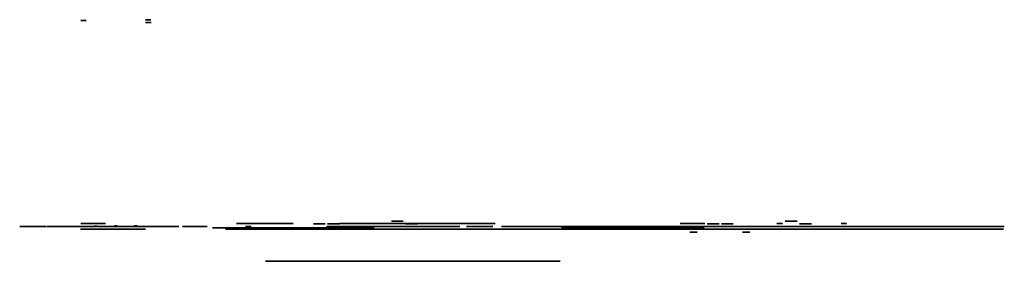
# Model space of a CAD drawing. Header units: millimetres. Extents: x 8701 to 11201, y -3 to 6197.
# Tile 2 of 2: x 10136 to 11198, y 5937 to 6197. Entities that reach past the tile are written whole.
import ezdxf

# ---------------------------------------------------------------- set-up
doc = ezdxf.new("R2010")
doc.units = ezdxf.units.MM

msp = doc.modelspace()

# ---------------------------------------------------------------- linework, layer by layer
at = {"extrusion": (0, 1, 0)}
for points, elevation in [([(-10204.7, 716.3, -1.44357), (-10207.2, 711.3, -0.692727)], 6196.6), ([(-10274.5, 885.7, -1.44357), (-10277, 880.6, -0.692727)], 6197.5), ([(-10274.7, 720.7, -1.44357), (-10277.2, 715.7, -0.692727)], 6194.5), ([(-10538.2, 644.2, 1), (-10550, 642.1), (-10549, 636.2, 1), (-10537.2, 638.3)], 5980.6), ([(-10963, 692.1, -1), (-10974.8, 694.2), (-10973.8, 700.1, -1), (-10962, 698)], 5980.6), ([(-10175.1, 970.5), (-10175.1, 720.5), (-10170.1, 720.5, 0.414214), (-10165.1, 725.5), (-10165.1, 965.5, 0.414214), (-10170.1, 970.5)], 5974.8), ([(-10188.9, 970.5), (-10188.9, 720.5), (-10183.9, 720.5, 0.414214), (-10178.9, 725.5), (-10178.9, 965.5, 0.414214), (-10183.9, 970.5)], 5974.8), ([(-10204.6, 881.2, -1.44357), (-10207, 876.2, -0.692727)], 5971.8), ([(-10516.5, 374.1), (-10516.5, 377.1), (-10518.5, 377.1, -0.414214), (-10498.5, 397.1), (-10364.2, 397.1, -0.414213), (-10344.2, 377.1), (-10346.2, 377.1), (-10346.2, 374.1), (-10356.2, 374.1), (-10356.2, 377.1, 0.414213), (-10366.2, 387.1), (-10402.2, 387.1, 0.414214), (-10412.2, 377.1), (-10412.2, 374.1), (-10428.8, 374.1), (-10428.8, 387.1), (-10432, 387.1), (-10432, 374.1), (-10451.1, 374.1), (-10451.1, 377.1, 0.414214), (-10461.1, 387.1), (-10497.2, 387.1, 0.414215), (-10507.2, 377.1), (-10507.2, 374.1)], 5973.3), ([(-10516.5, 348.1), (-10516.5, 351.1), (-10518.5, 351.1, -0.414214), (-10498.5, 371.1), (-10364.2, 371.1, -0.414213), (-10344.2, 351.1), (-10346.2, 351.1), (-10346.2, 348.1), (-10356.2, 348.1), (-10356.2, 351.1, 0.414213), (-10366.2, 361.1), (-10402.2, 361.1, 0.414214), (-10412.2, 351.1), (-10412.2, 348.1), (-10428.8, 348.1), (-10428.8, 361.1), (-10432, 361.1), (-10432, 348.1), (-10451.1, 348.1), (-10451.1, 351.1, 0.414214), (-10461.1, 361.1), (-10497.2, 361.1, 0.414215), (-10507.2, 351.1), (-10507.2, 348.1)], 5973.3), ([(-10717, 127.4), (-10717, 267.4, 1.138185), (-10718, 270.1), (-10789, 342.6), (-10358.8, 342.6), (-10429.8, 270.2, 1.107297), (-10430.9, 267.4), (-10430.9, 127.4)], 5971.8), ([(-10380.2, 971.3, 4.111719), (-10380.1, 968.5, 0.243207)], 5974.8), ([(-10436.8, 971.3, 4.111719), (-10436.6, 968.5, 0.243207)], 5971.8), ([(-10454.1, 656.3, 1), (-10465.9, 654.2), (-10464.9, 648.3, 1), (-10453.1, 650.4)], 5977.6), ([(-10468.4, 595.9, 4.111719), (-10471.2, 595.7, 0.243207)], 5974.8), ([(-10469.3, 744, 1), (-10481.2, 741.9), (-10480.1, 736, 1), (-10468.3, 738.1)], 5977.6), ([(-10515.4, 263.1, -0.13052), (-10500.5, 259.1), (-10479, 246.8, -0.269143), (-10468.9, 229.5), (-10468.9, 206.7, -0.269143), (-10479, 189.3), (-10500.5, 177, -0.13052), (-10515.4, 173.1), (-10632.4, 173.1, -0.13052), (-10647.3, 177), (-10668.8, 189.3, -0.269143), (-10678.9, 206.7), (-10678.9, 229.5, -0.269143), (-10668.8, 246.8), (-10647.3, 259.1, -0.13052), (-10632.4, 263.1)], 5971.8), ([(-10517.3, 671.5, 0.383034), (-10514.7, 674.6), (-10515, 676.1, -0.438808), (-10512.7, 680.1), (-10474.1, 688.3, 0.363407), (-10471.7, 691.5), (-10472.9, 699.9, 0.421266), (-10476.2, 702.8), (-10515.6, 699.8, -0.395114), (-10518.8, 702.5), (-10518.9, 703.6, 0.470113), (-10522.4, 706.8), (-10531.3, 705.5, 0.459756), (-10533.8, 701.5), (-10529.6, 672.8, 0.421977), (-10526.2, 670.2)], 5974.8), ([(-10559.8, 987.2, 0.088798), (-10554.7, 974, 1.20845), (-10544, 962.5, 0.324853), (-10497, 962.5, 1.20845), (-10486.3, 974, 0.088798), (-10481.2, 987.2)], 5977.8), ([(-10491.7, 971.1, -1.542913), (-10492.7, 963.9, -0.648125)], 5971.8), ([(-10494.6, 765.4, 1.578826), (-10498.3, 761.4, 0.633382)], 5974.8), ([(-10528.3, 926.8, 1.578826), (-10532, 922.8, 0.633382)], 5977.8), ([(-10551.6, 971.1, -1.542913), (-10552.5, 963.9, -0.648125)], 5971.8), ([(-10553.5, 731.9, 1), (-10565.3, 729.8), (-10564.3, 723.8, 1), (-10552.5, 725.9)], 5977.6), ([(-10564, 755.4, 1.578826), (-10567.7, 751.4, 0.633382)], 5974.8), ([(-10648.7, 987.3, 0.088798), (-10643.7, 974.2, 1.20845), (-10633, 962.6, 0.324853), (-10586, 962.6, 1.20845), (-10575.3, 974.2, 0.088798), (-10570.2, 987.3)], 5977.8), ([(-10580.7, 971.2, -1.542913), (-10581.7, 964, -0.648125)], 5971.8), ([(-10591.1, 646.9), (-10591.1, 640.9, 0.138903), (-10590.5, 638.8, 0.648125), (-10583.3, 639.8, 0.072449), (-10583.1, 640.9), (-10583.1, 646.9, 1)], 5971.8), ([(-10584.3, 701.6, 1.578826), (-10588, 697.6, 0.633382)], 5971.8), ([(-10597.6, 916.8, 1.578826), (-10601.3, 912.8, 0.633382)], 5977.8), ([(-10605.4, 672.2, 2.022182), (-10618, 662.5, 0.494515)], 5971.8), ([(-10640.6, 971.2, -1.542913), (-10641.5, 964, -0.648125)], 5971.8), ([(-10647.7, 646.9), (-10647.7, 640.9, 0.138903), (-10647.1, 638.8, 0.648125), (-10639.9, 639.8, 0.072449), (-10639.7, 640.9), (-10639.7, 646.9, 1)], 5971.8), ([(-10640.9, 701.6, 1.578826), (-10644.6, 697.6, 0.633382)], 5974.8), ([(-10655.9, 147, -1), (-10657.9, 147), (-10657.9, 156.4), (-10667, 146.3, -0.965675), (-10668.5, 147.6), (-10661.9, 155), (-10668.8, 165.9, -1), (-10667.1, 167), (-10660.5, 156.5), (-10657.9, 159.4), (-10657.9, 166.5, -1), (-10655.9, 166.5)], 5974.8), ([(-10754.4, -12, -2.418325), (-10715.1, -54.5, -0.413509)], 5971.8), ([(-10674.9, 155.7), (-10672.9, 155.7), (-10672.9, 150, -0.438518), (-10677.3, 146), (-10680.3, 146), (-10673.2, 139.1, -0.673453), (-10673.9, 137.3), (-10684.9, 137.3, -1), (-10684.9, 139.3), (-10676.4, 139.3), (-10684.7, 147.4, -0.202696), (-10685.9, 150.3), (-10685.9, 155.7), (-10683.9, 155.7), (-10683.9, 150, 0.414214), (-10681.9, 148), (-10676.9, 148, 0.414214), (-10674.9, 150)], 5974.8), ([(-10672.9, 157.7), (-10674.9, 157.7), (-10674.9, 163.5, 0.414214), (-10676.9, 165.5), (-10678.4, 165.5), (-10678.4, 167.5), (-10676.9, 167.5, -0.414214), (-10672.9, 163.5)], 5974.8), ([(-10683.9, 6.9, -2.468398), (-10686, 3.3, -0.405121)], 5971.8), ([(-10685.9, 157.7), (-10683.9, 157.7), (-10683.9, 163.5, -0.414214), (-10681.9, 165.5), (-10680.4, 165.5), (-10680.4, 167.5), (-10681.9, 167.5, 0.414214), (-10685.9, 163.5)], 5974.8), ([(-10730.2, 10.2, -1.675616), (-10724.1, -40.5, -0.596795)], 5971.8), ([(-10692.3, 163.6, 1), (-10690.7, 164.8, 0.233551), (-10695.7, 167.2), (-10698.8, 167.2, 0.682702), (-10701.5, 159.3), (-10693.2, 152.5, -0.45063), (-10693.3, 148.5, -0.179295), (-10694.6, 148), (-10698.8, 148, -0.181106), (-10701.5, 149.6, 1), (-10703.1, 148.4, 0.189714), (-10699, 146), (-10694.6, 146, 0.178774), (-10692, 146.9, 0.455347), (-10691.9, 154), (-10700.2, 160.8, -0.674945), (-10698.8, 165.2), (-10695.7, 165.2, -0.234225)], 5974.8), ([(-10712.4, 81.2, -0.994624), (-10710.3, 75.6, -1.005405)], 5971.8), ([(-10714.2, -45.6, -2.468398), (-10716.4, -49.2, -0.405121)], 5971.8), ([(-10810, -58.2), (-10810, -12.2), (-10819.9, 33.1), (-10855.3, 75.2), (-10909.9, 106), (-10935.3, 118.1), (-10941.6, 118.5), (-10941.6, 199.3, 1.344448), (-10941.7, 202.1), (-10982.6, 270.6), (-10983.3, 271.6, 1), (-10985.3, 273.9), (-10986.1, 274.8), (-10926.6, 347.2, 1.033014), (-10924.6, 349.4), (-10896.4, 385.6), (-10714.8, 117.3), (-10734.6, 109.1, 1.125635), (-10737.3, 107.9), (-10755.1, 86.3, 1.162004), (-10755.5, 83.3), (-10760.4, 53.5, 1.063478), (-10760, 50.6), (-10760, -58.2)], 5971.8), ([(-10776.6, -134.3), (-10842, -134.3, 0.753311), (-10844.6, -143.6), (-10725.9, -217.8, 0.589254), (-10718.2, -213.6), (-10718.2, -139.3, 0.414214), (-10723.2, -134.3)], 5974.8), ([(-10744.6, 6.9, -2.468398), (-10746.7, 3.3, -0.405121)], 5971.8), ([(-10819.9, -234.4), (-10754.5, -234.4, 0.753311), (-10751.8, -225.2), (-10870.6, -150.9, 0.589254), (-10878.2, -155.1), (-10878.2, -229.4, 0.414214), (-10873.2, -234.4)], 5974.8), ([(-10801.7, 251.8, 0.151793), (-10785.6, 269.3, 1.20845), (-10781.9, 284.5, 0.324853), (-10807.8, 323.8, 1.20845), (-10823.3, 326.3, 0.152539), (-10845.8, 318.3)], 5974.8), ([(-10784.9, 273.5, -1.542913), (-10778.3, 276.7, -0.648125)], 5971.8), ([(-10817.9, 323.4, -1.542913), (-10811.3, 326.6, -0.648125)], 5971.8), ([(-10838.3, 82.3, 4.111719), (-10838.2, 79.5, 0.243207)], 5971.8), ([(-10864.2, 70.5, -1.542913), (-10865.2, 63.2, -0.648125)], 5971.8), ([(-10864.2, 13.9, -1.542913), (-10865.2, 6.7, -0.648125)], 5968.8), ([(-10949.7, 948.7, -2.418325), (-10910.4, 906.2, -0.413509)], 5971.8), ([(-10879.2, 967.5, -2.468398), (-10881.4, 963.9, -0.405121)], 5971.8), ([(-10925.5, 970.8, -1.675616), (-10919.4, 920.2, -0.596795)], 5971.8), ([(-10878.9, 680, -1), (-10890.7, 682.1), (-10889.7, 688, -1), (-10877.8, 685.9)], 5977.6), ([(-10895.6, 47.4, -1.451539), (-10894.3, 28.8, -0.688924)], 5971.8), ([(-10884.6, 120.3, 4.111719), (-10884.4, 117.5, 0.243207)], 5971.8), ([(-10893.2, 740.4, -4.111719), (-10896, 740.6, -0.243207)], 5974.8), ([(-10894.1, 592.3, -1), (-10905.9, 594.4), (-10904.9, 600.3, -1), (-10893.1, 598.2)], 5977.6), ([(-10942.1, 664.8, -0.383034), (-10939.5, 661.7), (-10939.7, 660.3, 0.438808), (-10937.5, 656.3), (-10898.9, 648, -0.363407), (-10896.5, 644.9), (-10897.7, 636.4, -0.421266), (-10901, 633.5), (-10940.3, 636.5, 0.395114), (-10943.5, 633.8), (-10943.7, 632.7, -0.470113), (-10947.2, 629.6), (-10956.1, 630.8, -0.459756), (-10958.5, 634.9), (-10954.4, 663.5, -0.421977), (-10951, 666.1)], 5974.8), ([(-10909.6, 915, -2.468398), (-10911.7, 911.4, -0.405121)], 5971.8), ([(-10920.8, 70.5, -1.542913), (-10921.8, 63.2, -0.648125)], 5971.8), ([(-10920.8, 13.9, -1.542913), (-10921.8, 6.7, -0.648125)], 5968.8), ([(-10919.4, 570.9, -1.578826), (-10923.1, 574.9, -0.633382)], 5974.8), ([(-10931.8, -156.8, 1), (-10933.4, -158, 0.233551), (-10928.4, -160.4), (-10925.3, -160.4, 0.682702), (-10922.6, -152.4), (-10930.9, -145.7, -0.45063), (-10930.9, -141.6, -0.179295), (-10929.6, -141.1), (-10925.3, -141.1, -0.181106), (-10922.7, -142.8, 1), (-10921.1, -141.6, 0.189714), (-10925.1, -139.1), (-10929.6, -139.1, 0.178774), (-10932.1, -140.1, 0.455347), (-10932.2, -147.2), (-10923.9, -154, -0.674945), (-10925.3, -158.4), (-10928.5, -158.4, -0.234225)], 5974.8), ([(-11020.6, -98.8), (-11020.6, -52.8), (-11030.4, -7.5), (-11065.8, 34.6), (-11120.4, 65.4), (-11145.9, 77.5), (-11152.1, 77.9), (-11152.1, 158.7, 1.344448), (-11152.3, 161.5), (-11193.1, 230), (-11193.9, 231, 1), (-11195.8, 233.3), (-11196.6, 234.2), (-11137.1, 306.6, 1.033014), (-11135.2, 308.8), (-11107, 345), (-10925.3, 76.7), (-10945.2, 68.5, 1.125635), (-10947.9, 67.3), (-10965.7, 45.7, 1.162004), (-10966.1, 42.7), (-10970.9, 12.9, 1.063478), (-10970.6, 10), (-10970.6, -98.8)], 5971.8), ([(-10939.9, 967.5, -2.468398), (-10942, 963.9, -0.405121)], 5971.8), ([(-10938.2, -150.9), (-10940.2, -150.9), (-10940.2, -156.6, -0.414214), (-10942.2, -158.6), (-10943.7, -158.6), (-10943.7, -160.6), (-10942.2, -160.6, 0.414214), (-10938.2, -156.6)], 5974.8), ([(-10949.2, -148.9), (-10951.2, -148.9), (-10951.2, -143.1, -0.438518), (-10946.8, -139.1), (-10943.8, -139.1), (-10950.9, -132.2, -0.673453), (-10950.2, -130.5), (-10939.2, -130.5, -1), (-10939.2, -132.5), (-10947.8, -132.5), (-10939.4, -140.6, -0.202696), (-10938.2, -143.5), (-10938.2, -148.9), (-10940.2, -148.9), (-10940.2, -143.1, 0.414214), (-10942.2, -141.1), (-10947.2, -141.1, 0.414214), (-10949.2, -143.1)], 5974.8), ([(-11026.6, 346.7, -2.418325), (-10987.2, 304.2, -0.413509)], 5971.8), ([(-10951.2, -150.9), (-10949.2, -150.9), (-10949.2, -156.6, 0.414214), (-10947.2, -158.6), (-10945.7, -158.6), (-10945.7, -160.6), (-10947.2, -160.6, -0.414214), (-10951.2, -156.6)], 5974.8), ([(-10956.1, 365.6, -2.468398), (-10958.2, 362, -0.405121)], 5971.8), ([(-10953, 409.5, -1.578826), (-10956.8, 413.5, -0.633382)], 5977.8), ([(-11002.3, 368.9, -1.675616), (-10996.2, 318.2, -0.596795)], 5971.8), ([(-10968.2, -140.1, -1), (-10966.2, -140.1), (-10966.2, -149.6), (-10957.1, -139.5, -0.965675), (-10955.6, -140.8), (-10962.3, -148.2), (-10955.4, -159.1, -1), (-10957.1, -160.1), (-10963.6, -149.7), (-10966.2, -152.6), (-10966.2, -159.6, -1), (-10968.2, -159.6)], 5974.8), ([(-10978.3, 604.4, -1), (-10990.1, 606.5), (-10989, 612.5, -1), (-10977.2, 610.4)], 5977.6), ([(-11036.6, -234.4), (-11102, -234.4, -0.753311), (-11104.6, -225.2), (-10985.9, -150.9, -0.589254), (-10978.2, -155.1), (-10978.2, -229.4, -0.414214), (-10983.2, -234.4)], 5974.8), ([(-10986.4, 313.1, -2.468398), (-10988.5, 309.5, -0.405121)], 5971.8), ([(-10988.8, 580.9, -1.578826), (-10992.5, 584.9, -0.633382)], 5974.8), ([(-11015.9, 689.4), (-11015.9, 695.4, -0.138903), (-11015.3, 697.5, -0.648125), (-11008.1, 696.5, -0.072449), (-11007.9, 695.4), (-11007.9, 689.4, -1)], 5971.8), ([(-11009.1, 634.7, -1.578826), (-11012.8, 638.7, -0.633382)], 5971.8), ([(-11079.9, -134.3), (-11014.5, -134.3, -0.753311), (-11011.8, -143.6), (-11130.6, -217.8, -0.589254), (-11138.2, -213.6), (-11138.2, -139.3, -0.414214), (-11133.2, -134.3)], 5974.8), ([(-11016.7, 365.6, -2.468398), (-11018.8, 362, -0.405121)], 5971.8), ([(-11022.4, 419.5, -1.578826), (-11026.1, 423.5, -0.633382)], 5977.8), ([(-11030.2, 664.1, -2.022182), (-11042.8, 673.8, -0.494515)], 5971.8), ([(-11070.8, 373.9), (-11070.8, 296.9, 0.414214), (-11067.8, 293.9), (-11033.8, 293.9, 0.414214), (-11030.8, 296.9), (-11030.8, 373.9)], 5971.8), ([(-11048.9, 41.7, 4.111719), (-11048.7, 38.9, 0.243207)], 5971.8), ([(-11056.5, -27, 0.074512), (-11057.1, -22.6), (-11072, 26, 0.314851), (-11088.8, 41), (-11164.3, 41, 0.197095), (-11172.4, 37.7), (-11194.8, 16.1, 0.442481), (-11191.3, -1), (-11072.5, -90.9, 0.64207), (-11056.5, -82.9)], 5971.8), ([(-11072.5, 689.4), (-11072.5, 695.4, -0.138903), (-11071.9, 697.5, -0.648125), (-11064.6, 696.5, -0.072449), (-11064.5, 695.4), (-11064.5, 689.4, -1)], 5971.8), ([(-11065.7, 634.7, -1.578826), (-11069.4, 638.7, -0.633382)], 5974.8), ([(-11095.2, 79.7, 4.111719), (-11095, 76.9, 0.243207)], 5971.8), ([(-11196.8, -66.5, 0.151793), (-11191, -89.5, 1.20845), (-11180.4, -101.1, 0.324853), (-11133.3, -101.1, 1.20845), (-11122.7, -89.5, 0.152539), (-11116.9, -66.4)], 5974.8), ([(-11128.1, -92.5, -1.542913), (-11129, -99.7, -0.648125)], 5971.8), ([(-11197.3, 161.2), (-11197.3, 84.2, 0.414214), (-11194.3, 81.2), (-11160.3, 81.2, 0.414214), (-11157.3, 84.2), (-11157.3, 161.2)], 5971.8), ([(-11187.9, -92.5, -1.542913), (-11188.9, -99.7, -0.648125)], 5971.8), ([(-10711.4, 113.4, -0.414214), (-10701.4, 123.4), (-10411.4, 123.4, -0.414214), (-10401.4, 113.4), (-10401.4, 43.4, -0.414214), (-10411.4, 33.4), (-10701.4, 33.4, -0.414214), (-10711.4, 43.4), (-10711.4, 67.8, 0.335437), (-10713.5, 70.7, -0.755929), (-10713.5, 86.1, 0.335437), (-10711.4, 89)], 5937.3)]:
    msp.add_lwpolyline(points, format="xyb", close=True, dxfattribs=dict(at, elevation=elevation))
for points, elevation in [([(-10163, -199.2), (-10163, -246.5), (-10160, -246.5), (-10160, -249.5), (-10155, -249.5), (-10155, -246.5), (-10146.3, -246.5), (-10146.3, -226.5), (-10136.3, -226.5), (-10136.3, -204.1)], 5974.8), ([(-10164.3, -140.1), (-10164.3, -189.6), (-10161.3, -189.6), (-10161.3, -192.6), (-10156.3, -192.6), (-10156.3, -189.6), (-10145.6, -189.6), (-10145.6, -192.6), (-10140.6, -192.6), (-10140.6, -189.6), (-10137.6, -189.6), (-10137.6, -142.1)], 5974.8), ([(-10196.7, -198), (-10196.7, -240.1), (-10193.7, -240.1), (-10193.7, -243.1), (-10188.7, -243.1), (-10188.7, -240.1), (-10178, -240.1), (-10178, -243.1), (-10173, -243.1), (-10173, -240.1), (-10170, -240.1), (-10170, -202.8)], 5974.8), ([(-10228.8, -177.8), (-10228.8, -227.3), (-10225.8, -227.3), (-10225.8, -230.3), (-10220.8, -230.3), (-10220.8, -207.3), (-10202.1, -207.3), (-10202.1, -179.8)], 5977.8), ([(-10216.9, 817.4), (-10216.9, 778.6), (-10219.9, 778.6), (-10219.9, 817.4)], 5975), ([(-10216.9, 722.5), (-10216.9, 712.5), (-10219.9, 712.5), (-10219.9, 722.5)], 5975), ([(-10238.4, 887.5), (-10238.4, 880.5), (-10241.4, 880.5), (-10241.4, 887.5)], 5975.3), ([(-10238.4, 715.5), (-10238.4, 708.5), (-10241.4, 708.5), (-10241.4, 715.5)], 5975.3), ([(-10276.8, 253.9), (-10276.8, 206.6), (-10273.8, 206.6), (-10273.8, 203.6), (-10268.8, 203.6), (-10268.8, 206.6), (-10260.1, 206.6), (-10260.1, 226.6), (-10250.1, 226.6), (-10250.1, 249)], 5974.8), ([(-10259.8, 883.5), (-10259.8, 873.5), (-10262.9, 873.5), (-10262.9, 883.5)], 5975.5), ([(-10259.8, 817.4), (-10259.8, 778.6), (-10262.9, 778.6), (-10262.9, 817.4)], 5975.5), ([(-10259.8, 722.5), (-10259.8, 713.2), (-10262.9, 713.2), (-10262.9, 722.5)], 5975.5), ([(-10308.1, 259.1), (-10308.1, 209.6), (-10305.1, 209.6), (-10305.1, 206.6), (-10300.1, 206.6), (-10300.1, 209.6), (-10289.4, 209.6), (-10289.4, 206.6), (-10284.4, 206.6), (-10284.4, 209.6), (-10281.4, 209.6), (-10281.4, 257.1)], 5974.8), ([(-10338.6, 250), (-10338.6, 207.8), (-10335.6, 207.8), (-10335.6, 204.8), (-10330.6, 204.8), (-10330.6, 207.8), (-10319.9, 207.8), (-10319.9, 204.8), (-10314.9, 204.8), (-10314.9, 207.8), (-10311.9, 207.8), (-10311.9, 245.2)], 5974.8), ([(-10465.7, 944.1), (-10457.9, 982), (-10442.9, 982), (-10442.9, 988), (-10427.9, 988), (-10427.9, 982), (-10388.2, 982), (-10388.2, 988), (-10373.2, 988), (-10373.2, 982), (-10358.2, 982), (-10358.2, 944.1)], 5971.8), ([(-10396.7, 70.5), (-10396.7, 23.3), (-10393.7, 23.3), (-10393.7, 20.3), (-10388.7, 20.3), (-10388.7, 23.3), (-10378, 23.3), (-10378, 20.3), (-10373, 20.3), (-10373, 23.3), (-10370, 23.3), (-10370, 65.6)], 5977.9), ([(-10423.4, 205.3), (-10423.4, 155.8), (-10420.4, 155.8), (-10420.4, 152.8), (-10415.4, 152.8), (-10415.4, 175.8), (-10396.7, 175.8), (-10396.7, 203.3)], 5977.8), ([(-10431.4, 886.9), (-10431.4, 849.6), (-10428.4, 849.6), (-10428.4, 846.6), (-10423.4, 846.6), (-10423.4, 849.6), (-10412.7, 849.6), (-10412.7, 846.6), (-10407.7, 846.6), (-10407.7, 849.6), (-10404.7, 849.6), (-10404.7, 884.9)], 5977.8), ([(-10611, 405.6), (-10611, 358.4), (-10608, 358.4), (-10608, 355.4), (-10603, 355.4), (-10603, 358.4), (-10594.3, 358.4), (-10594.3, 378.4), (-10584.3, 378.4), (-10584.3, 400.8)], 5974.8), ([(-10645, 407.5), (-10645, 358), (-10642, 358), (-10642, 355), (-10637, 355), (-10637, 358), (-10626.3, 358), (-10626.3, 355), (-10621.3, 355), (-10621.3, 358), (-10618.3, 358), (-10618.3, 405.5)], 5974.8), ([(-10678.8, -5), (-10676.9, -9.6), (-10679.7, -10.7), (-10681.6, -6.1)], 5971.8), ([(-10679.7, -16.3), (-10676.9, -17.4), (-10678.8, -22), (-10681.6, -20.9)], 5971.8), ([(-10683.2, -124.4), (-10677.2, -124.4), (-10677.2, -134.4), (-10683.2, -134.4)], 5971.8), ([(-10685.7, -30.8), (-10682.9, -31.9), (-10684.9, -36.6), (-10687.6, -35.4)], 5971.8), ([(-10695, 17), (-10690.4, 15.1), (-10691.5, 12.3), (-10696.2, 14.2)], 5971.8), ([(-10691.5, -39.3), (-10690.4, -42.1), (-10695, -44), (-10696.2, -41.2)], 5971.8), ([(-10709.5, 23), (-10704.9, 21.1), (-10706.1, 18.3), (-10710.7, 20.2)], 5971.8), ([(-10722, 21.1), (-10717.4, 23), (-10716.2, 20.2), (-10720.8, 18.3)], 5971.8), ([(-10840.2, -141.2), (-10837.9, -143.4), (-10748.5, -192.5), (-10720.8, -184.1), (-10751.2, -141.2)], 5973), ([(-10779.3, 263.1), (-10724.3, 263.1), (-10724.3, 261.1), (-10724.3, 236.1), (-10779.3, 236.1)], 5971.8), ([(-10751.9, 228), (-10751.9, 185.9), (-10748.9, 185.9), (-10748.9, 182.9), (-10743.9, 182.9), (-10743.9, 185.9), (-10733.2, 185.9), (-10733.2, 182.9), (-10728.2, 182.9), (-10728.2, 185.9), (-10725.2, 185.9), (-10725.2, 223.2)], 5974.8), ([(-10736.5, 15.1), (-10731.9, 17), (-10730.7, 14.2), (-10735.3, 12.3)], 5971.8), ([(-10730.7, -41.2), (-10731.9, -44), (-10736.5, -42.1), (-10735.3, -39.3)], 5971.8), ([(-10743.9, -31.9), (-10741.2, -30.8), (-10739.3, -35.4), (-10742, -36.6)], 5971.8), ([(-10750, -17.4), (-10747.2, -16.3), (-10745.3, -20.9), (-10748, -22)], 5971.8), ([(-10750, -9.6), (-10747.2, -10.7), (-10745.3, -6.1), (-10748, -5)], 5971.8), ([(-10804.1, 572.5), (-10780, 674.7), (-10754.1, 661.7), (-10754.1, 572.5)], 5974.8), ([(-10755.2, -228.5), (-10757.6, -226.3), (-10846.9, -177.2), (-10874.6, -185.6), (-10844.2, -228.5)], 5973), ([(-10875.2, -11.4), (-10875.2, -48.7), (-10872.2, -48.7), (-10872.2, -51.7), (-10867.2, -51.7), (-10867.2, -48.7), (-10856.5, -48.7), (-10856.5, -51.7), (-10851.5, -51.7), (-10851.5, -48.7), (-10848.5, -48.7), (-10848.5, -13.4)], 5977.8), ([(-10874.2, 955.7), (-10872.2, 951.1), (-10875, 949.9), (-10876.9, 954.5)], 5971.8), ([(-10875, 944.4), (-10872.2, 943.2), (-10874.2, 938.6), (-10876.9, 939.8)], 5971.8), ([(-10881, 929.9), (-10878.3, 928.7), (-10880.2, 924.1), (-10882.9, 925.3)], 5971.8), ([(-10883.2, -40.8), (-10963.1, -40.8), (-10963.1, -10.8), (-10883.2, -10.8)], 5974.8), ([(-10890.3, 977.7), (-10885.7, 975.7), (-10886.9, 973), (-10891.5, 974.9)], 5971.8), ([(-10886.9, 921.3), (-10885.7, 918.6), (-10890.3, 916.6), (-10891.5, 919.4)], 5971.8), ([(-10904.8, 983.7), (-10900.2, 981.8), (-10901.4, 979), (-10906, 980.9)], 5971.8), ([(-10917.3, 981.8), (-10912.7, 983.7), (-10911.5, 980.9), (-10916.2, 979)], 5971.8), ([(-10931.8, 975.7), (-10927.2, 977.7), (-10926, 974.9), (-10930.7, 973)], 5971.8), ([(-10926, 919.4), (-10927.2, 916.6), (-10931.8, 918.6), (-10930.7, 921.3)], 5971.8), ([(-10939.3, 928.7), (-10936.5, 929.9), (-10934.6, 925.3), (-10937.3, 924.1)], 5971.8), ([(-10945.3, 943.2), (-10942.5, 944.4), (-10940.6, 939.8), (-10943.4, 938.6)], 5971.8), ([(-10945.3, 951.1), (-10942.5, 949.9), (-10940.6, 954.5), (-10943.4, 955.7)], 5971.8), ([(-10983, 258.7), (-10946.4, 160.3), (-10975.1, 156.7), (-11024.6, 230.9)], 5974.8), ([(-10951, 353.7), (-10949.1, 349.1), (-10951.9, 347.9), (-10953.8, 352.6)], 5971.8), ([(-10951.9, 342.4), (-10949.1, 341.3), (-10951, 336.6), (-10953.8, 337.8)], 5971.8), ([(-10957.9, 327.9), (-10955.1, 326.7), (-10957, 322.1), (-10959.8, 323.3)], 5971.8), ([(-10967.2, 375.7), (-10962.5, 373.8), (-10963.7, 371), (-10968.3, 372.9)], 5971.8), ([(-10963.7, 319.4), (-10962.5, 316.6), (-10967.2, 314.7), (-10968.3, 317.4)], 5971.8), ([(-10981.7, 381.7), (-10977.1, 379.8), (-10978.2, 377), (-10982.8, 378.9)], 5971.8), ([(-10994.1, 379.8), (-10989.5, 381.7), (-10988.4, 378.9), (-10993, 377)], 5971.8), ([(-11008.6, 373.8), (-11004, 375.7), (-11002.9, 372.9), (-11007.5, 371)], 5971.8), ([(-11002.9, 317.4), (-11004, 314.7), (-11008.6, 316.6), (-11007.5, 319.4)], 5971.8), ([(-11016.1, 326.7), (-11013.3, 327.9), (-11011.4, 323.3), (-11014.2, 322.1)], 5971.8), ([(-11022.1, 341.3), (-11019.3, 342.4), (-11017.4, 337.8), (-11020.2, 336.6)], 5971.8), ([(-11022.1, 349.1), (-11019.3, 347.9), (-11017.4, 352.6), (-11020.2, 353.7)], 5971.8), ([(-11036.8, 363.9), (-11033.8, 363.9), (-11033.8, 353.9), (-11036.8, 353.9)], 5971.8), ([(-11036.8, 323.9), (-11033.8, 323.9), (-11033.8, 313.9), (-11036.8, 313.9)], 5971.8), ([(-11067.8, 363.9), (-11064.8, 363.9), (-11064.8, 353.9), (-11067.8, 353.9)], 5971.8), ([(-11067.8, 323.9), (-11064.8, 323.9), (-11064.8, 313.9), (-11067.8, 313.9)], 5971.8), ([(-11101.1, -137.9), (-11101.1, -185.1), (-11098.1, -185.1), (-11098.1, -188.1), (-11093.1, -188.1), (-11093.1, -185.1), (-11084.4, -185.1), (-11084.4, -165.1), (-11074.4, -165.1), (-11074.4, -142.7)], 5974.8), ([(-11163.3, 151.2), (-11160.3, 151.2), (-11160.3, 141.2), (-11163.3, 141.2)], 5971.8), ([(-11163.3, 111.2), (-11160.3, 111.2), (-11160.3, 101.2), (-11163.3, 101.2)], 5971.8), ([(-11177.2, -124.4), (-11171.2, -124.4), (-11171.2, -134.4), (-11177.2, -134.4)], 5971.8), ([(-11194.3, 151.2), (-11191.3, 151.2), (-11191.3, 141.2), (-11194.3, 141.2)], 5971.8), ([(-11194.3, 111.2), (-11191.3, 111.2), (-11191.3, 101.2), (-11194.3, 101.2)], 5971.8)]:
    msp.add_lwpolyline(points, close=True, dxfattribs=dict(at, elevation=elevation))
for points, elevation in [([(-10198.6, 863.4, -0.280303), (-10205.1, 817, 0.356793), (-10205.1, 779, -0.291716), (-10199.4, 730.9, 0.188074), (-10199.9, 723.5), (-10197.4, 715.8, -0.633311), (-10207.9, 705.9), (-10215.5, 708.9, 0.193135), (-10222.9, 708.8, -0.219533), (-10260.6, 710.6, 0.183386), (-10267.7, 711.4), (-10273, 710, -0.596285), (-10282.5, 720.3), (-10280.8, 725.4, 0.1848), (-10281.2, 732.6, -0.281069), (-10274.7, 779, 0.355765), (-10274.7, 817, -0.292382), (-10280.4, 865, 0.18795), (-10279.9, 872.5), (-10282.4, 880.2, -0.633886), (-10271.9, 890.1), (-10264.3, 887.1, 0.194059), (-10256.9, 887.2, -0.219273), (-10219.2, 885.4, 0.185713), (-10212.1, 884.6), (-10206.8, 886, -0.592848), (-10197.3, 875.7), (-10199, 870.6, 0.18737), (-10198.6, 863.4, -0.406359)], 5974.8), ([(-10207.9, 844.7, -0.21613), (-10219.3, 821, 0.467633), (-10219.3, 775, -2.743101), (-10260.5, 775, 0.465316), (-10260.4, 821, -1.5929), (-10207.9, 844.7, -1.062538)], 5971.9), ([(-10490.5, 247.8), (-10502.3, 209.5, -0.343101), (-10512.7, 202.4), (-10639.2, 202.4, -0.841553), (-10642.5, 221.8), (-10617.8, 230.4, -0.243834), (-10608.7, 229, 0.411784), (-10490.5, 247.8, -0.507412)], 5977.8), ([(-10534.8, 762.8, 0.981533), (-10543.8, 825.4, 0.98136), (-10534.8, 762.8, 0.882775)], 5974.8), ([(-10554.2, 855.8, 0.981533), (-10563.2, 918.3, 0.98136), (-10554.2, 855.8, 0.882775)], 5974.8), ([(-11188.2, -114.4), (-10668.2, -114.4, -0.414214), (-10658.2, -124.4), (-10658.2, -244.4, -0.414214), (-10668.2, -254.4), (-11188.2, -254.4, -0.414214), (-11198.2, -244.4), (-11198.2, -124.4, -0.414214), (-11188.2, -114.4, 1.555814)], 5974.8), ([(-10688.2, -180.9, -2.015453), (-10691.6, -185.4, -0.496166), (-10688.2, -180.9, 7.179083)], 5974.8), ([(-10913.5, 71.7, -0.301184), (-10869.3, 71.7, -1.106606), (-10858, 60.4, -0.30121), (-10858, 16.3, -1.104478), (-10869.3, 5, -0.301236), (-10913.5, 5, -1.104477), (-10924.7, 16.3, -0.30121), (-10924.7, 60.4, -1.106607), (-10913.5, 71.7, 0.47494)], 5971.8), ([(-10933, -196.1, 0.845234), (-10933.4, -195.7, -0.046445), (-10934.2, -196.2, 0.133932), (-10935.2, -196.9, -0.034647), (-10935.8, -197.6, 0.131243), (-10944.3, -210.6, 0.267107), (-10943.6, -213.9, 0.450887), (-10942, -213.9, 0.122004), (-10940.3, -210.6, -0.194514), (-10939, -208.8, 0.056809), (-10937.7, -207.8, -0.365711), (-10936, -207.6, -0.208783), (-10935.4, -208.6, 0.165555), (-10931.6, -216.1, -0.104749), (-10929.8, -218.9, -0.620989), (-10930.2, -219.4, 0.098102), (-10931.4, -220.1, 0.085399), (-10937.2, -225, 0.444418), (-10936.9, -227.7, 0.199891), (-10935.5, -228, 0.099145), (-10932.8, -226.9, -0.248147), (-10928.5, -226.5, -0.671881), (-10928.5, -227.3, 0.108778), (-10931, -229, 0.602045), (-10930.4, -230.6, -0.132219), (-10929.5, -231.1, 1.020583), (-10929, -230.6, -0.11127), (-10929.8, -229.6, -0.311118), (-10929.6, -228.8, -0.269338), (-10926.5, -227.9, 0.56446), (-10925.4, -226.9, 0.336031), (-10927.7, -225, 0.111187), (-10932.2, -225.8, -0.075785), (-10935, -226.5, -0.585271), (-10935.6, -225.7, -0.247456), (-10934.7, -224, -0.040106), (-10929.4, -219.9, -0.455382), (-10928.7, -220.1, 0.128875), (-10924.8, -224.8, 0.241968), (-10924.3, -224.9, -0.41864), (-10923.8, -225.1, 0.039968), (-10922.9, -227.2, 0.853016), (-10922.3, -227, 0.136139), (-10924.2, -222.8, -0.131959), (-10924.1, -220.1, -0.13535), (-10923.6, -219.3, 0.215103), (-10923.4, -218.7, -0.010465), (-10923.4, -216.9, -0.402134), (-10923.1, -216.6, -0.09876), (-10913.7, -215.3, 0.06908), (-10907, -214.7, 0.585264), (-10905.7, -210.6, 0.161705), (-10911, -207.8, -0.314057), (-10912.7, -203.9, -0.32829), (-10909.4, -200.9, 0.604198), (-10908.7, -199, 0.049108), (-10910.3, -197.4, 0.290576), (-10912.3, -197.2, -0.102796), (-10914.6, -197.8, -0.674903), (-10914.7, -197.6, -0.192836), (-10910.5, -195.7, -0.256217), (-10903.3, -199.1, -0.191567), (-10901.8, -205.1, -0.014589), (-10902.8, -211.2, 0.098811), (-10902.8, -223.1, 0.146009), (-10897.5, -232.9, -0.717787), (-10898.4, -234.8, -0.250606), (-10918.9, -219.8, 0.847779), (-10919.5, -220, 0.13022), (-10918.2, -223.3, 0.251821), (-10893.9, -240, 0.539397), (-10888.8, -233.9, 0.085521), (-10897.6, -225.2, -0.199389), (-10901.5, -219, -0.103687), (-10901.9, -211.7, 0), (-10900.8, -204.4, 0.348777), (-10907, -193.6, -0.693711), (-10907, -192.6, 0.173346), (-10905.4, -192.5, 0.565608), (-10905.2, -191.1, 0.305442), (-10912.8, -190.4, 0.055548), (-10917.4, -193.6, 0.031184), (-10919, -195.3, -0.070348), (-10919.7, -195.9, -0.656225), (-10920, -195.6, -0.044653), (-10915.3, -190.8, 0.458647), (-10915.3, -190.1, 0.420622), (-10917.1, -190.3, 0.50429), (-10916.9, -191, -0.503201), (-10916.8, -191.3, -0.050014), (-10918.8, -193.1, -0.834608), (-10919, -193, 0.422156), (-10919.2, -192, 0.444766), (-10921.3, -192.7, 0.226843), (-10921.3, -193.2, 0.446633), (-10920.2, -193.6, -0.971023), (-10919.8, -194.2, 0.26195), (-10922.3, -199.4, 0.502533), (-10921.6, -199.9, 0.215667), (-10920.5, -198.8, -0.942541), (-10920, -199, -0.015327), (-10923.6, -203.4, 0.046418), (-10924.1, -204.1, -0.683887), (-10924.5, -204.1, -0.289597), (-10924.2, -203.3, 0.449672), (-10924.1, -201, -0.408524), (-10924.1, -200.4, 0.786172), (-10924.4, -199.9, -0.169429), (-10924.7, -199.9, -0.352717), (-10925.3, -198.9, -0.270923), (-10924.2, -197.4, 0.552356), (-10923.5, -193.9, 0.392967), (-10925.4, -193.9, 0.393928), (-10925.5, -194.4, -0.141183), (-10925, -195.5, -0.235133), (-10925.3, -196.2, -0.06969), (-10926.9, -197.4, 0.500963), (-10927.1, -198.2, -0.048786), (-10926.2, -199.4, -0.324829), (-10926.2, -200.9, -0.058474), (-10928, -202.7, 0.190598), (-10929.5, -205.2, -0.081004), (-10930.4, -207.9, -0.036867), (-10931.1, -209, -0.610634), (-10931.7, -208.9, 0.371858), (-10936.3, -206.1, 0.189044), (-10939.5, -208, -0.026167), (-10941.1, -209.9, -0.707433), (-10941.5, -209.7, -0.067671), (-10941, -207.3, -0.113126), (-10935.6, -198.9, 0.018193), (-10933, -196.1, -2.641011)], 5974.8), ([(-10909.5, -144.2, 0.18021), (-10903.5, -155.6, -0.534014), (-10903.7, -156.7, 0.098941), (-10905, -157.7, -0.314469), (-10906.5, -158.1, 0.394593), (-10907.7, -158.5, -0.203379), (-10908.5, -159.3, 0.272839), (-10909, -159.9, 0.218011), (-10908.9, -160.6, 0.444536), (-10908.3, -160.6, -0.28151), (-10902.5, -159.2, -0.72609), (-10902.5, -161.4, 0.082336), (-10905.1, -162.8, -0.007689), (-10906.8, -164, 0.057464), (-10908.6, -165.6, 0.089737), (-10909.9, -167.1, 0.56652), (-10909.3, -168.5, -0.023337), (-10905, -169.3, -0.431622), (-10900.9, -176.4, -0.258582), (-10904.2, -179.6, 0.040806), (-10911, -182.1, 0.043322), (-10926.8, -191.2, -0.948228), (-10927.1, -190.8, -0.083632), (-10909.5, -180.2, 0.174606), (-10904.6, -175.9, 0.325751), (-10905.2, -171.4, 0.158092), (-10908.9, -169.3, -0.083724), (-10910.7, -168.7, -0.462245), (-10911, -167, -0.032467), (-10908.3, -164.1, -0.010483), (-10906.3, -162.2, 1.069738), (-10906.8, -161.7, -0.178159), (-10908, -162.3, -0.27679), (-10910.8, -161.2, -0.330484), (-10910.8, -160.6, -0.04977), (-10908.3, -157.9, 0.06532), (-10907.3, -156.8, 0.296439), (-10907.3, -155.7, -0.075824), (-10909.1, -151.7, -0.066166), (-10910.1, -144.3, -0.78165), (-10909.5, -144.2, -0.836975)], 5974.8), ([(-10931.4, -194.3, -0.334919), (-10930.7, -193.2, 0.092223), (-10930.5, -193, -0.089007), (-10928.8, -191.9, -0.816252), (-10928.5, -192.3, -0.078608), (-10931.1, -194.4, -0.284471), (-10931.4, -194.3, -1.419461)], 5974.8), ([(-10959.5, 573.5, -0.981533), (-10968.6, 510.9, -0.98136), (-10959.5, 573.5, -0.882775)], 5974.8), ([(-10979, 480.5, -0.981533), (-10988, 418, -0.98136), (-10979, 480.5, -0.882775)], 5974.8), ([(-11056.1, 312.5, -1.099768), (-11046.2, 304.3, -0.909283), (-11056.1, 312.5, -0.91145)], 5971.8), ([(-11168.2, -180.9, -2.015453), (-11171.6, -185.4, -0.496166), (-11168.2, -180.9, 7.179083)], 5974.8), ([(-11182.7, 99.8, -1.099768), (-11172.7, 91.6, -0.909283), (-11182.7, 99.8, -0.91145)], 5971.8)]:
    msp.add_lwpolyline(points, format="xyb", dxfattribs=dict(at, elevation=elevation))
at = {"extrusion": (-0.012373, 0.999923, -1.13779e-05), "elevation": 5848.1}
msp.add_lwpolyline([(-10290.1, 882.9), (-10290.1, 873.6), (-10293.1, 873.6), (-10293.1, 882.9)], close=True, dxfattribs=at)

doc.saveas('drawing.dxf')
